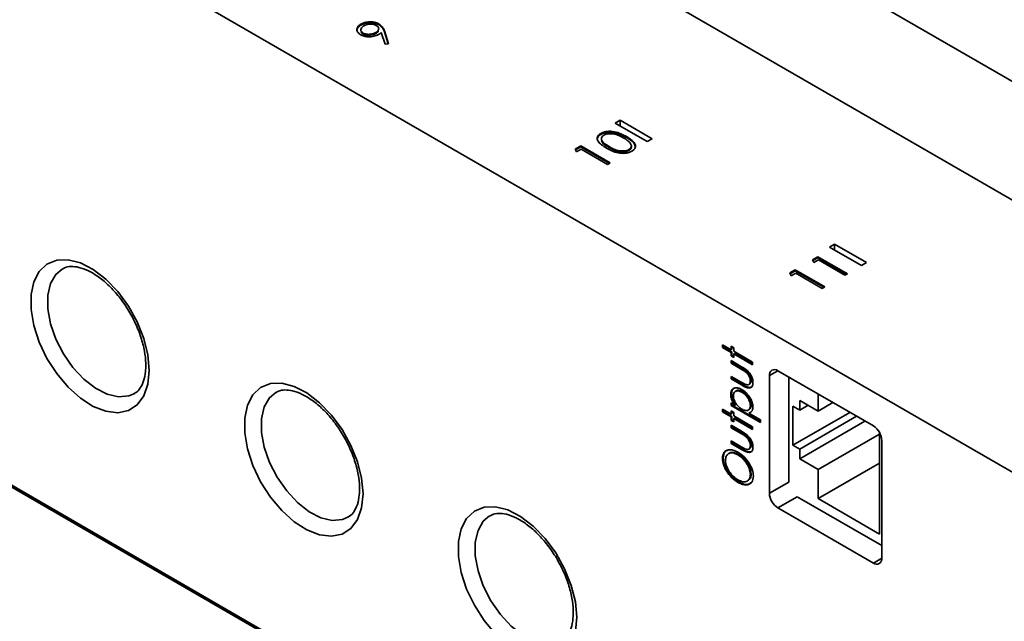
# Paper-space layout 'Blatt1' of a CAD drawing. Header units: millimetres. Extents: x 5 to 589, y 4 to 401.
# Tile 3 of 8: x 136 to 218, y 54 to 104. Entities that reach past the tile are written whole.
import ezdxf

# ---------------------------------------------------------------- set-up
doc = ezdxf.new("R2010")
doc.units = ezdxf.units.MM

psp = doc.layouts.new('Blatt1')

# ---------------------------------------------------------------- linework, layer by layer
at = {"color": 7, "linetype": 'Continuous', "lineweight": 35}
for p, q in [((239.725, 77.347), (24.764, 201.441)), ((47.392, 198.336), (262.352, 74.242)), ((219.926, 65.918), (4.965, 190.012)), ((220.845, 15.741), (5.885, 139.835)), ((5.885, 139.672), (220.845, 15.578)), ((6.167, 139.672), (220.845, 15.741)), ((164.35, 103.956), (164.35, 104.037)), ((165.877, 103.959), (165.877, 104.041)), ((166.319, 103.457), (166.672, 102.373)), ((166.319, 103.375), (166.319, 103.457)), ((164.53, 103.199), (164.53, 103.28)), ((165.599, 103.248), (165.599, 103.329)), ((166.371, 102.342), (166.053, 103.32)), ((166.319, 103.375), (166.646, 102.371)), ((166.672, 102.373), (166.371, 102.342)), ((186.126, 95.962), (185.702, 95.717)), ((185.702, 95.717), (188.389, 94.165)), ((188.813, 94.41), (186.126, 95.962)), ((186.126, 95.472), (186.126, 95.962)), ((184.505, 94.772), (184.505, 94.854)), ((186.661, 94.514), (186.661, 94.596)), ((188.389, 94.165), (188.813, 94.41)), ((182.363, 93.544), (182.821, 93.809)), ((182.472, 93.314), (182.363, 93.544)), ((182.393, 93.48), (182.821, 93.727)), ((182.853, 93.534), (182.472, 93.314)), ((182.821, 93.809), (185.296, 92.38)), ((182.821, 93.727), (182.821, 93.809)), ((182.821, 93.727), (185.225, 92.339)), ((185.074, 92.252), (182.853, 93.534)), ((185.2, 93.672), (185.2, 93.754)), ((186.86, 93.421), (186.86, 93.503)), ((187.074, 93.716), (187.074, 93.819)), ((185.296, 92.38), (185.074, 92.252)), ((204.157, 85.552), (203.733, 85.307)), ((203.733, 85.307), (206.42, 83.756)), ((206.844, 84.001), (204.157, 85.552)), ((204.157, 85.062), (204.157, 85.552)), ((202.298, 84.234), (202.756, 84.498)), ((202.328, 84.17), (202.756, 84.417)), ((202.756, 84.498), (205.231, 83.07)), ((202.756, 84.417), (202.756, 84.498)), ((202.756, 84.417), (205.16, 83.029)), ((202.407, 84.004), (202.298, 84.234)), ((202.787, 84.224), (202.407, 84.004)), ((205.009, 82.941), (202.787, 84.224)), ((206.42, 83.756), (206.844, 84.001)), ((200.394, 83.135), (200.852, 83.399)), ((200.503, 82.905), (200.394, 83.135)), ((200.425, 83.071), (200.852, 83.318)), ((200.884, 83.125), (200.503, 82.905)), ((200.852, 83.399), (203.327, 81.971)), ((200.852, 83.318), (200.852, 83.399)), ((200.852, 83.318), (203.256, 81.93)), ((203.105, 81.842), (200.884, 83.125)), ((205.231, 83.07), (205.009, 82.941)), ((203.327, 81.971), (203.105, 81.842)), ((194.725, 77.109), (195.454, 76.688)), ((194.725, 76.889), (194.725, 77.109)), ((194.795, 76.93), (194.795, 77.068)), ((195.454, 76.981), (195.677, 76.853)), ((195.454, 76.688), (195.454, 76.981)), ((194.795, 76.93), (194.725, 76.889)), ((195.454, 76.468), (194.725, 76.889)), ((195.525, 76.509), (194.795, 76.93)), ((195.525, 76.729), (195.454, 76.688)), ((195.525, 76.509), (195.454, 76.468)), ((195.454, 76.175), (195.454, 76.468)), ((195.525, 76.216), (195.454, 76.175)), ((195.677, 76.047), (195.454, 76.175)), ((195.525, 76.729), (195.525, 76.94)), ((195.525, 76.216), (195.525, 76.509)), ((195.677, 76.128), (195.525, 76.216)), ((195.677, 76.853), (195.677, 76.56)), ((195.677, 76.56), (197.263, 75.644)), ((195.747, 76.381), (195.677, 76.34)), ((195.677, 76.34), (195.677, 76.047)), ((197.263, 75.424), (195.677, 76.34)), ((197.263, 75.506), (195.747, 76.381)), ((195.454, 75.772), (196.335, 75.264)), ((195.454, 75.552), (195.454, 75.772)), ((195.525, 75.593), (195.454, 75.552)), ((196.293, 75.068), (195.454, 75.552)), ((195.525, 75.593), (195.525, 75.731)), ((196.364, 75.109), (195.525, 75.593)), ((197.263, 75.644), (197.263, 75.424)), ((196.364, 75.109), (196.293, 75.068)), ((196.805, 74.82), (196.734, 74.779)), ((199.384, 74.918), (198.677, 74.51)), ((198.677, 74.51), (198.677, 64.63)), ((207.41, 70.285), (199.384, 74.918)), ((195.454, 74.453), (196.293, 73.969)), ((195.454, 74.233), (195.454, 74.453)), ((195.525, 74.274), (195.454, 74.233)), ((196.319, 73.734), (195.454, 74.233)), ((195.525, 74.274), (195.525, 74.412)), ((196.389, 73.775), (195.525, 74.274)), ((196.389, 73.775), (196.319, 73.734)), ((196.935, 73.766), (197.023, 73.817)), ((197.143, 74.113), (197.073, 74.072)), ((200.304, 74.387), (200.304, 65.569)), ((195.493, 72.994), (195.423, 72.953)), ((196.427, 73.167), (196.356, 73.126)), ((202.778, 72.959), (202.778, 71.53)), ((195.454, 72.218), (195.789, 72.025)), ((195.454, 71.998), (195.454, 72.218)), ((195.525, 72.039), (195.454, 71.998)), ((197.929, 70.569), (195.454, 71.998)), ((195.525, 72.039), (195.525, 72.177)), ((197.929, 70.651), (195.525, 72.039)), ((195.86, 72.066), (195.789, 72.025)), ((197.143, 72.041), (197.073, 72.001)), ((202.778, 71.53), (201.223, 72.428)), ((201.223, 72.428), (201.223, 71.611)), ((201.93, 72.019), (201.223, 71.611)), ((204.016, 72.244), (202.778, 71.53)), ((194.725, 71.687), (195.454, 71.265)), ((194.725, 71.467), (194.725, 71.687)), ((194.795, 71.508), (194.725, 71.467)), ((195.454, 71.045), (194.725, 71.467)), ((194.795, 71.508), (194.795, 71.646)), ((195.525, 71.086), (194.795, 71.508)), ((195.454, 71.558), (195.677, 71.43)), ((195.454, 71.265), (195.454, 71.558)), ((195.525, 71.306), (195.454, 71.265)), ((195.525, 71.306), (195.525, 71.518)), ((195.677, 71.43), (195.677, 71.137)), ((197.006, 71.404), (196.935, 71.363)), ((196.935, 71.363), (197.929, 70.789)), ((200.657, 71.938), (200.657, 68.671)), ((201.223, 71.611), (200.657, 71.938)), ((205.431, 71.427), (200.657, 68.671)), ((195.525, 71.086), (195.454, 71.045)), ((195.454, 70.752), (195.454, 71.045)), ((195.525, 70.793), (195.454, 70.752)), ((195.677, 70.624), (195.454, 70.752)), ((195.454, 70.349), (196.335, 69.841)), ((195.454, 70.13), (195.454, 70.349)), ((195.525, 70.793), (195.525, 71.086)), ((195.677, 70.706), (195.525, 70.793)), ((195.677, 71.137), (197.263, 70.221)), ((195.747, 70.958), (195.677, 70.917)), ((195.677, 70.917), (195.677, 70.624)), ((197.263, 70.001), (195.677, 70.917)), ((197.263, 70.083), (195.747, 70.958)), ((197.929, 70.789), (197.929, 70.569)), ((205.997, 71.101), (201.223, 68.345)), ((206.704, 70.693), (201.223, 67.528)), ((195.525, 70.17), (195.454, 70.13)), ((196.293, 69.645), (195.454, 70.13)), ((195.525, 70.17), (195.525, 70.309)), ((196.364, 69.686), (195.525, 70.17)), ((196.364, 69.686), (196.293, 69.645)), ((197.263, 70.221), (197.263, 70.001)), ((207.94, 69.61), (202.778, 66.63)), ((207.94, 61.201), (207.94, 69.702)), ((195.454, 69.03), (196.293, 68.546)), ((195.454, 68.81), (195.454, 69.03)), ((195.525, 68.851), (195.454, 68.81)), ((196.319, 68.312), (195.454, 68.81)), ((195.525, 68.851), (195.525, 68.989)), ((196.389, 68.352), (195.525, 68.851)), ((196.805, 69.397), (196.734, 69.356)), ((197.143, 68.69), (197.073, 68.649)), ((208.117, 59.18), (208.117, 69.06)), ((196.095, 67.9), (196.024, 67.859)), ((196.389, 68.352), (196.319, 68.312)), ((196.935, 68.343), (197.023, 68.394)), ((200.657, 68.671), (201.223, 68.345)), ((201.223, 68.345), (201.223, 67.528)), ((194.795, 67.59), (194.725, 67.549)), ((201.223, 67.528), (202.778, 66.63)), ((207.94, 67.161), (202.778, 64.181)), ((197.143, 66.245), (197.073, 66.204)), ((202.778, 66.63), (202.778, 64.181)), ((196.107, 65.584), (196.036, 65.543)), ((200.304, 65.569), (198.677, 64.63)), ((201.011, 64.344), (199.384, 63.405)), ((201.011, 64.344), (208.117, 60.241)), ((202.778, 64.181), (207.94, 61.201)), ((199.384, 63.405), (207.41, 58.772)), ((208.117, 59.18), (207.41, 58.772))]:
    psp.add_line(p, q, dxfattribs=at)
at = {"color": 7, "linetype": 'Continuous', "lineweight": 35, "flags": 128}
for points in [[(146.563, 74.954), (146.447, 73.784), (146.103, 72.803), (145.547, 72.057), (144.806, 71.581), (143.913, 71.398), (142.912, 71.515), (141.848, 71.928), (140.772, 72.617), (139.733, 73.549), (138.781, 74.682), (137.959, 75.962), (137.307, 77.33), (136.854, 78.721), (136.622, 80.07), (136.622, 81.315), (136.854, 82.397), (137.307, 83.266), (137.959, 83.88), (138.781, 84.212), (139.733, 84.245), (140.772, 83.978), (141.848, 83.424), (142.912, 82.609), (143.913, 81.57), (144.806, 80.356), (145.547, 79.025), (146.103, 77.637), (146.447, 76.259), (146.563, 74.954)], [(139.233, 83.463), (138.711, 83.018), (138.265, 82.25), (138.036, 81.267), (138.036, 80.119), (138.265, 78.871), (138.711, 77.589), (139.35, 76.342), (140.146, 75.197), (141.058, 74.216), (142.037, 73.452), (143.028, 72.946), (143.98, 72.726), (144.84, 72.803), (145.343, 73.02)], [(164.524, 64.586), (164.407, 63.415), (164.063, 62.434), (163.507, 61.689), (162.766, 61.213), (161.874, 61.029), (160.872, 61.147), (159.809, 61.56), (158.732, 62.248), (157.694, 63.181), (156.741, 64.314), (155.92, 65.594), (155.267, 66.962), (154.815, 68.353), (154.583, 69.702), (154.583, 70.947), (154.815, 72.029), (155.267, 72.897), (155.92, 73.512), (156.741, 73.843), (157.694, 73.876), (158.732, 73.61), (159.809, 73.056), (160.872, 72.24), (161.874, 71.202), (162.766, 69.988), (163.507, 68.656), (164.063, 67.269), (164.407, 65.89), (164.524, 64.586)], [(157.193, 73.095), (156.672, 72.65), (156.226, 71.882), (155.997, 70.898), (155.997, 69.751), (156.226, 68.503), (156.672, 67.22), (157.31, 65.973), (158.107, 64.828), (159.019, 63.847), (159.997, 63.084), (160.989, 62.578), (161.94, 62.357), (162.801, 62.434), (163.303, 62.651)], [(175.654, 52.813), (174.702, 53.945), (173.88, 55.226), (173.228, 56.593), (172.775, 57.984), (172.543, 59.334), (172.543, 60.578), (172.775, 61.66), (173.228, 62.529), (173.88, 63.143), (174.702, 63.475), (175.654, 63.508), (176.693, 63.241), (177.769, 62.687), (178.833, 61.872), (179.834, 60.833), (180.727, 59.619), (181.468, 58.288), (182.024, 56.9), (182.368, 55.522), (182.484, 54.217)], [(175.154, 62.726), (174.632, 62.281), (174.186, 61.514), (173.957, 60.53), (173.957, 59.383), (174.186, 58.134), (174.632, 56.852), (175.271, 55.605), (176.067, 54.46), (176.98, 53.479), (177.958, 52.715), (178.949, 52.209), (179.901, 51.989), (180.761, 52.066), (181.264, 52.283)], [(182.484, 54.217), (182.368, 53.047)]]:
    psp.add_lwpolyline(points, dxfattribs=at)
at = {"color": 7, "linetype": 'Continuous', "lineweight": 35}
for centre, radius, start, end in [((199.108, 74.58), 0.437, 50.79671, 189.21404), ((206.582, 68.99), 1.537, 2.60548, 57.39452), ((200.212, 64.7), 1.537, 182.60548, 237.39452), ((207.686, 59.11), 0.437, 230.79671, 9.21404)]:
    psp.add_arc(centre, radius, start, end, dxfattribs=at)
for points, knots in [([(164.32, 103.145), (164.219, 103.219), (164.018, 103.366), (163.988, 103.636), (164.107, 103.868), (164.269, 103.981), (164.35, 104.037)], [0, 0, 0, 0, 0.2795629, 0.5588656, 0.7794288, 1, 1, 1, 1]), ([(164.046, 103.398), (164.029, 103.456), (163.99, 103.586), (164.111, 103.787), (164.27, 103.899), (164.35, 103.956)], [0, 0, 0, 0, 0.28413, 0.642059, 1, 1, 1, 1]), ([(164.592, 103.884), (164.523, 103.835), (164.383, 103.738), (164.326, 103.561), (164.368, 103.397), (164.476, 103.319), (164.53, 103.28)], [0, 0, 0, 0, 0.280167, 0.55999, 0.7801, 1, 1, 1, 1]), ([(164.35, 104.037), (164.476, 104.094), (164.727, 104.209), (165.184, 104.24), (165.586, 104.178), (165.78, 104.087), (165.877, 104.041)], [0, 0, 0, 0, 0.279743, 0.55918, 0.77961, 1, 1, 1, 1]), ([(164.35, 103.956), (164.476, 104.013), (164.727, 104.127), (165.184, 104.158), (165.586, 104.097), (165.78, 104.005), (165.877, 103.959)], [0, 0, 0, 0, 0.279743, 0.55918, 0.77961, 1, 1, 1, 1]), ([(165.64, 103.921), (165.552, 103.959), (165.374, 104.035), (165.056, 104.033), (164.788, 103.982), (164.657, 103.917), (164.592, 103.884)], [0, 0, 0, 0, 0.278768, 0.558626, 0.779185, 1, 1, 1, 1]), ([(165.599, 103.329), (165.669, 103.377), (165.809, 103.472), (165.86, 103.648), (165.803, 103.808), (165.694, 103.883), (165.64, 103.921)], [0, 0, 0, 0, 0.280249, 0.559573, 0.779792, 1, 1, 1, 1]), ([(165.599, 103.248), (165.675, 103.294), (165.783, 103.36), (165.801, 103.447), (165.807, 103.473)], [0, 0, 0, 0, 0.7098941, 1, 1, 1, 1]), ([(165.877, 104.041), (165.999, 103.942), (166.217, 103.764), (166.288, 103.551), (166.319, 103.457)], [0, 0, 0, 0, 0.558195, 1, 1, 1, 1]), ([(165.877, 103.959), (165.999, 103.86), (166.217, 103.682), (166.288, 103.469), (166.319, 103.375)], [0, 0, 0, 0, 0.558195, 1, 1, 1, 1]), ([(165.811, 103.159), (165.689, 103.102), (165.445, 102.989), (165.001, 102.957), (164.603, 103.008), (164.414, 103.099), (164.32, 103.145)], [0, 0, 0, 0, 0.279809, 0.559477, 0.779619, 1, 1, 1, 1]), ([(164.371, 103.376), (164.375, 103.357), (164.39, 103.289), (164.471, 103.237), (164.53, 103.199)], [0, 0, 0, 0, 0.278211, 1, 1, 1, 1]), ([(164.53, 103.28), (164.621, 103.242), (164.804, 103.165), (165.129, 103.174), (165.4, 103.229), (165.533, 103.296), (165.599, 103.329)], [0, 0, 0, 0, 0.278424, 0.558364, 0.77908, 1, 1, 1, 1]), ([(164.53, 103.199), (164.621, 103.16), (164.804, 103.084), (165.129, 103.093), (165.4, 103.148), (165.533, 103.214), (165.599, 103.248)], [0, 0, 0, 0, 0.278424, 0.558364, 0.77908, 1, 1, 1, 1]), ([(166.053, 103.32), (166.011, 103.289), (165.935, 103.233), (165.849, 103.182), (165.811, 103.159)], [0, 0, 0, 0, 0.559931, 1, 1, 1, 1]), ([(184.979, 93.625), (184.693, 93.801), (184.335, 94.021), (184.195, 94.369), (184.207, 94.547), (184.306, 94.718), (184.439, 94.809), (184.505, 94.854)], [0, 0, 0, 0, 0.498704, 0.62418, 0.749471, 0.874743, 1, 1, 1, 1]), ([(184.22, 94.443), (184.22, 94.45), (184.223, 94.516), (184.311, 94.637), (184.44, 94.727), (184.505, 94.772)], [0, 0, 0, 0, 0.057289, 0.528672, 1, 1, 1, 1]), ([(184.505, 94.854), (184.584, 94.893), (184.741, 94.97), (185.136, 95.049), (185.883, 95.004), (186.35, 94.759), (186.661, 94.596)], [0, 0, 0, 0, 0.125616, 0.251232, 0.500607, 1, 1, 1, 1]), ([(184.505, 94.772), (184.584, 94.811), (184.741, 94.888), (185.136, 94.967), (185.883, 94.922), (186.35, 94.677), (186.661, 94.514)], [0, 0, 0, 0, 0.125616, 0.251232, 0.500607, 1, 1, 1, 1]), ([(184.766, 94.712), (184.715, 94.676), (184.613, 94.604), (184.549, 94.467), (184.551, 94.327), (184.689, 94.058), (184.973, 93.889), (185.2, 93.754)], [0, 0, 0, 0, 0.125135, 0.250379, 0.375521, 0.500859, 1, 1, 1, 1]), ([(186.438, 94.468), (186.199, 94.595), (185.841, 94.786), (185.269, 94.849), (184.954, 94.799), (184.829, 94.741), (184.766, 94.712)], [0, 0, 0, 0, 0.500057, 0.749047, 0.874596, 1, 1, 1, 1]), ([(186.966, 94.055), (186.884, 94.139), (186.736, 94.289), (186.529, 94.413), (186.438, 94.468)], [0, 0, 0, 0, 0.5595988, 1, 1, 1, 1]), ([(186.661, 94.596), (186.944, 94.416), (187.369, 94.147), (187.442, 93.716), (187.307, 93.488), (187.174, 93.397), (187.107, 93.352)], [0, 0, 0, 0, 0.499383, 0.748751, 0.87438, 1, 1, 1, 1]), ([(186.661, 94.514), (186.959, 94.334), (187.393, 94.071), (187.391, 93.721), (187.39, 93.612)], [0, 0, 0, 0, 0.688148, 1, 1, 1, 1]), ([(184.57, 94.229), (184.587, 94.19), (184.68, 93.971), (184.966, 93.807), (185.2, 93.672)], [0, 0, 0, 0, 0.179996, 1, 1, 1, 1]), ([(187.107, 93.352), (187.029, 93.314), (186.872, 93.237), (186.48, 93.16), (185.739, 93.213), (185.283, 93.46), (184.979, 93.625)], [0, 0, 0, 0, 0.125553, 0.251095, 0.50025, 1, 1, 1, 1]), ([(185.2, 93.754), (185.434, 93.621), (185.783, 93.423), (186.358, 93.365), (186.672, 93.415), (186.798, 93.474), (186.86, 93.503)], [0, 0, 0, 0, 0.500287, 0.749081, 0.874604, 1, 1, 1, 1]), ([(185.2, 93.672), (185.434, 93.54), (185.783, 93.341), (186.358, 93.283), (186.672, 93.334), (186.798, 93.392), (186.86, 93.421)], [0, 0, 0, 0, 0.500287, 0.749081, 0.874604, 1, 1, 1, 1]), ([(186.86, 93.503), (186.92, 93.547), (187.038, 93.634), (187.105, 93.837), (187.019, 93.972), (186.966, 94.055)], [0, 0, 0, 0, 0.280213, 0.560806, 1, 1, 1, 1]), ([(186.86, 93.421), (186.917, 93.465), (187.03, 93.552), (187.097, 93.67), (187.073, 93.725), (187.072, 93.726)], [0, 0, 0, 0, 0.4921594, 0.9849867, 1, 1, 1, 1]), ([(139.253, 83.446), (139.315, 83.49), (139.514, 83.632), (139.957, 83.698), (140.641, 83.637), (141.447, 83.344), (142.325, 82.815), (143.202, 82.075), (144.037, 81.154), (144.787, 80.089), (145.414, 78.93), (145.887, 77.735), (146.178, 76.588), (146.266, 75.808), (146.27, 75.428), (146.271, 75.362)], [0, 0, 0, 0, 0.0398568, 0.1282724, 0.2101447, 0.2976403, 0.3833198, 0.4689748, 0.5551892, 0.6419291, 0.7289312, 0.8158518, 0.9022798, 0.9832279, 1, 1, 1, 1]), ([(146.271, 75.362), (146.266, 75.196), (146.252, 74.712), (146.108, 74.033), (145.81, 73.443), (145.555, 73.128), (145.361, 73.047), (145.321, 73.03)], [0, 0, 0, 0, 0.136968, 0.398353, 0.660059, 0.930005, 1, 1, 1, 1]), ([(196.734, 74.779), (196.652, 74.839), (196.506, 74.946), (196.358, 75.031), (196.293, 75.068)], [0, 0, 0, 0, 0.559565, 1, 1, 1, 1]), ([(196.335, 75.264), (196.564, 75.126), (196.851, 74.953), (197.123, 74.569), (197.264, 74.284), (197.283, 74.079), (197.295, 73.942)], [0, 0, 0, 0, 0.49912, 0.624913, 0.750629, 1, 1, 1, 1]), ([(196.805, 74.82), (196.723, 74.88), (196.577, 74.987), (196.429, 75.072), (196.364, 75.109)], [0, 0, 0, 0, 0.559565, 1, 1, 1, 1]), ([(197.073, 74.072), (197.068, 74.139), (197.059, 74.274), (196.949, 74.543), (196.815, 74.69), (196.734, 74.779)], [0, 0, 0, 0, 0.281095, 0.561737, 1, 1, 1, 1]), ([(197.143, 74.113), (197.139, 74.18), (197.129, 74.315), (197.019, 74.584), (196.886, 74.731), (196.805, 74.82)], [0, 0, 0, 0, 0.281095, 0.561737, 1, 1, 1, 1]), ([(196.293, 73.969), (196.373, 73.923), (196.514, 73.84), (196.655, 73.783), (196.716, 73.757)], [0, 0, 0, 0, 0.560244, 1, 1, 1, 1]), ([(197.295, 73.942), (197.282, 73.818), (197.263, 73.631), (197.119, 73.508), (196.841, 73.443), (196.551, 73.605), (196.319, 73.734)], [0, 0, 0, 0, 0.249299, 0.374991, 0.500723, 1, 1, 1, 1]), ([(197.261, 73.628), (197.237, 73.602), (197.181, 73.542), (196.907, 73.489), (196.619, 73.648), (196.389, 73.775)], [0, 0, 0, 0, 0.12887, 0.304115, 1, 1, 1, 1]), ([(196.716, 73.757), (196.771, 73.748), (196.881, 73.729), (196.998, 73.799), (197.063, 73.919), (197.07, 74.021), (197.073, 74.072)], [0, 0, 0, 0, 0.279955, 0.559474, 0.779673, 1, 1, 1, 1]), ([(197.008, 73.822), (197.03, 73.832), (197.085, 73.857), (197.133, 73.961), (197.14, 74.062), (197.143, 74.113)], [0, 0, 0, 0, 0.237202, 0.61849, 1, 1, 1, 1]), ([(157.214, 73.078), (157.276, 73.122), (157.475, 73.264), (157.917, 73.33), (158.602, 73.268), (159.407, 72.976), (160.285, 72.446), (161.163, 71.707), (161.997, 70.785), (162.748, 69.72), (163.375, 68.561), (163.848, 67.366), (164.139, 66.219), (164.226, 65.44), (164.23, 65.059), (164.231, 64.994)], [0, 0, 0, 0, 0.039857, 0.128272, 0.210145, 0.29764, 0.38332, 0.468975, 0.555189, 0.641929, 0.728931, 0.815852, 0.90228, 0.983228, 1, 1, 1, 1]), ([(195.423, 72.953), (195.443, 73.089), (195.483, 73.362), (195.755, 73.499), (196.051, 73.498), (196.253, 73.398), (196.354, 73.348)], [0, 0, 0, 0, 0.278571, 0.55849, 0.779142, 1, 1, 1, 1]), ([(195.789, 72.025), (195.673, 72.195), (195.466, 72.5), (195.436, 72.814), (195.423, 72.953)], [0, 0, 0, 0, 0.559241, 1, 1, 1, 1]), ([(195.493, 72.994), (195.511, 73.134), (195.544, 73.39), (195.726, 73.461), (195.808, 73.493)], [0, 0, 0, 0, 0.548792, 1, 1, 1, 1]), ([(195.86, 72.066), (195.744, 72.236), (195.537, 72.541), (195.507, 72.855), (195.493, 72.994)], [0, 0, 0, 0, 0.559241, 1, 1, 1, 1]), ([(196.356, 73.126), (196.259, 73.171), (196.063, 73.259), (195.827, 73.223), (195.673, 73.073), (195.654, 72.905), (195.645, 72.822)], [0, 0, 0, 0, 0.280151, 0.560045, 0.780168, 1, 1, 1, 1]), ([(195.645, 72.822), (195.659, 72.699), (195.688, 72.454), (195.898, 72.104), (196.129, 71.845), (196.285, 71.744), (196.363, 71.694)], [0, 0, 0, 0, 0.278744, 0.558408, 0.77902, 1, 1, 1, 1]), ([(196.427, 73.167), (196.33, 73.21), (196.137, 73.296), (195.92, 73.282), (195.848, 73.191), (195.828, 73.165)], [0, 0, 0, 0, 0.41789, 0.835397, 1, 1, 1, 1]), ([(196.354, 73.348), (196.483, 73.26), (196.74, 73.086), (197.047, 72.678), (197.259, 72.25), (197.283, 72.002), (197.295, 71.879)], [0, 0, 0, 0, 0.2802976, 0.5602261, 0.7802345, 1, 1, 1, 1]), ([(197.073, 72.001), (197.056, 72.123), (197.023, 72.368), (196.815, 72.713), (196.587, 72.97), (196.433, 73.074), (196.356, 73.126)], [0, 0, 0, 0, 0.278679, 0.55827, 0.779157, 1, 1, 1, 1]), ([(197.143, 72.041), (197.127, 72.164), (197.094, 72.408), (196.886, 72.754), (196.658, 73.011), (196.504, 73.115), (196.427, 73.167)], [0, 0, 0, 0, 0.278679, 0.55827, 0.779157, 1, 1, 1, 1]), ([(196.363, 71.694), (196.461, 71.646), (196.658, 71.552), (196.895, 71.592), (197.043, 71.751), (197.063, 71.917), (197.073, 72.001)], [0, 0, 0, 0, 0.280358, 0.559836, 0.780092, 1, 1, 1, 1]), ([(197.027, 71.729), (197.052, 71.753), (197.126, 71.821), (197.136, 71.955), (197.143, 72.041)], [0, 0, 0, 0, 0.352495, 1, 1, 1, 1]), ([(197.295, 71.879), (197.289, 71.801), (197.278, 71.645), (197.161, 71.448), (197.021, 71.395), (196.935, 71.363)], [0, 0, 0, 0, 0.280178, 0.560344, 1, 1, 1, 1]), ([(196.734, 69.356), (196.652, 69.416), (196.506, 69.524), (196.358, 69.608), (196.293, 69.645)], [0, 0, 0, 0, 0.559565, 1, 1, 1, 1]), ([(196.335, 69.841), (196.564, 69.703), (196.851, 69.53), (197.123, 69.147), (197.264, 68.861), (197.283, 68.656), (197.295, 68.519)], [0, 0, 0, 0, 0.4991195, 0.6249135, 0.7506286, 1, 1, 1, 1]), ([(196.805, 69.397), (196.723, 69.457), (196.577, 69.565), (196.429, 69.649), (196.364, 69.686)], [0, 0, 0, 0, 0.559565, 1, 1, 1, 1]), ([(197.073, 68.649), (197.068, 68.717), (197.059, 68.852), (196.949, 69.121), (196.815, 69.267), (196.734, 69.356)], [0, 0, 0, 0, 0.281095, 0.561737, 1, 1, 1, 1]), ([(197.143, 68.69), (197.139, 68.758), (197.129, 68.893), (197.019, 69.161), (196.886, 69.308), (196.805, 69.397)], [0, 0, 0, 0, 0.281095, 0.561737, 1, 1, 1, 1]), ([(197.008, 68.4), (197.03, 68.409), (197.085, 68.434), (197.133, 68.539), (197.14, 68.64), (197.143, 68.69)], [0, 0, 0, 0, 0.237202, 0.61849, 1, 1, 1, 1]), ([(194.725, 67.549), (194.751, 67.74), (194.804, 68.123), (195.187, 68.309), (195.604, 68.291), (195.884, 68.149), (196.025, 68.078)], [0, 0, 0, 0, 0.278663, 0.558361, 0.779025, 1, 1, 1, 1]), ([(194.795, 67.59), (194.817, 67.788), (194.855, 68.129), (195.094, 68.22), (195.193, 68.259)], [0, 0, 0, 0, 0.583107, 1, 1, 1, 1]), ([(196.024, 67.859), (195.88, 67.927), (195.592, 68.064), (195.247, 68.002), (195.022, 67.779), (194.993, 67.535), (194.978, 67.413)], [0, 0, 0, 0, 0.280292, 0.559961, 0.78023, 1, 1, 1, 1]), ([(196.095, 67.9), (195.953, 67.965), (195.669, 68.097), (195.367, 68.077), (195.27, 67.959), (195.251, 67.935)], [0, 0, 0, 0, 0.444883, 0.888778, 1, 1, 1, 1]), ([(197.073, 66.204), (197.05, 66.384), (197.005, 66.743), (196.705, 67.258), (196.365, 67.635), (196.138, 67.784), (196.024, 67.859)], [0, 0, 0, 0, 0.278805, 0.558254, 0.77901, 1, 1, 1, 1]), ([(196.025, 68.078), (196.202, 67.959), (196.556, 67.72), (196.981, 67.166), (197.278, 66.577), (197.31, 66.237), (197.326, 66.067)], [0, 0, 0, 0, 0.280367, 0.56029, 0.78028, 1, 1, 1, 1]), ([(197.143, 66.245), (197.121, 66.424), (197.076, 66.784), (196.776, 67.299), (196.436, 67.676), (196.208, 67.825), (196.095, 67.9)], [0, 0, 0, 0, 0.278805, 0.558254, 0.77901, 1, 1, 1, 1]), ([(196.293, 68.546), (196.373, 68.5), (196.514, 68.417), (196.655, 68.36), (196.716, 68.335)], [0, 0, 0, 0, 0.5602439, 1, 1, 1, 1]), ([(197.295, 68.519), (197.282, 68.395), (197.263, 68.208), (197.119, 68.086), (196.841, 68.02), (196.551, 68.182), (196.319, 68.312)], [0, 0, 0, 0, 0.2492988, 0.3749908, 0.5007234, 1, 1, 1, 1]), ([(197.261, 68.205), (197.237, 68.179), (197.181, 68.119), (196.907, 68.067), (196.619, 68.226), (196.389, 68.352)], [0, 0, 0, 0, 0.12887, 0.304115, 1, 1, 1, 1]), ([(196.716, 68.335), (196.771, 68.325), (196.881, 68.306), (196.998, 68.376), (197.063, 68.496), (197.07, 68.598), (197.073, 68.649)], [0, 0, 0, 0, 0.279955, 0.559474, 0.779673, 1, 1, 1, 1]), ([(196.036, 65.543), (195.86, 65.664), (195.508, 65.904), (195.074, 66.448), (194.781, 67.037), (194.743, 67.379), (194.725, 67.549)], [0, 0, 0, 0, 0.2804448, 0.5604108, 0.7804628, 1, 1, 1, 1]), ([(196.107, 65.584), (195.931, 65.704), (195.578, 65.945), (195.144, 66.489), (194.851, 67.078), (194.814, 67.419), (194.795, 67.59)], [0, 0, 0, 0, 0.2804448, 0.5604108, 0.7804628, 1, 1, 1, 1]), ([(194.978, 67.413), (195.003, 67.233), (195.054, 66.873), (195.356, 66.362), (195.696, 65.987), (195.922, 65.838), (196.035, 65.764)], [0, 0, 0, 0, 0.278591, 0.558279, 0.77902, 1, 1, 1, 1]), ([(196.035, 65.764), (196.179, 65.695), (196.465, 65.559), (196.804, 65.625), (197.035, 65.836), (197.06, 66.081), (197.073, 66.204)], [0, 0, 0, 0, 0.280237, 0.560072, 0.780162, 1, 1, 1, 1]), ([(196.957, 65.78), (197.002, 65.817), (197.119, 65.912), (197.134, 66.118), (197.143, 66.245)], [0, 0, 0, 0, 0.382928, 1, 1, 1, 1]), ([(197.326, 66.067), (197.299, 65.879), (197.245, 65.502), (196.864, 65.322), (196.453, 65.335), (196.175, 65.474), (196.036, 65.543)], [0, 0, 0, 0, 0.27859, 0.558395, 0.779073, 1, 1, 1, 1]), ([(197.157, 65.544), (197.075, 65.48), (196.903, 65.346), (196.52, 65.38), (196.245, 65.516), (196.107, 65.584)], [0, 0, 0, 0, 0.312651, 0.656131, 1, 1, 1, 1]), ([(164.231, 64.994), (164.226, 64.828), (164.213, 64.344), (164.069, 63.664), (163.771, 63.074), (163.515, 62.76), (163.321, 62.679), (163.281, 62.662)], [0, 0, 0, 0, 0.136968, 0.398353, 0.660059, 0.930005, 1, 1, 1, 1]), ([(175.174, 62.709), (175.236, 62.753), (175.435, 62.895), (175.878, 62.962), (176.562, 62.9), (177.368, 62.608), (178.246, 62.078), (179.123, 61.339), (179.958, 60.417), (180.708, 59.352), (181.335, 58.193), (181.808, 56.998), (182.099, 55.851), (182.187, 55.071), (182.191, 54.691), (182.192, 54.625)], [0, 0, 0, 0, 0.039857, 0.128272, 0.210145, 0.29764, 0.38332, 0.468975, 0.555189, 0.641929, 0.728931, 0.815852, 0.90228, 0.983228, 1, 1, 1, 1]), ([(182.192, 54.625), (182.187, 54.459), (182.173, 53.976), (182.029, 53.296), (181.731, 52.706), (181.476, 52.392), (181.282, 52.31), (181.242, 52.293)], [0, 0, 0, 0, 0.136968, 0.398353, 0.660059, 0.930005, 1, 1, 1, 1])]:
    psp.add_open_spline(points, degree=3, knots=knots, dxfattribs=at)

doc.saveas('drawing.dxf')
